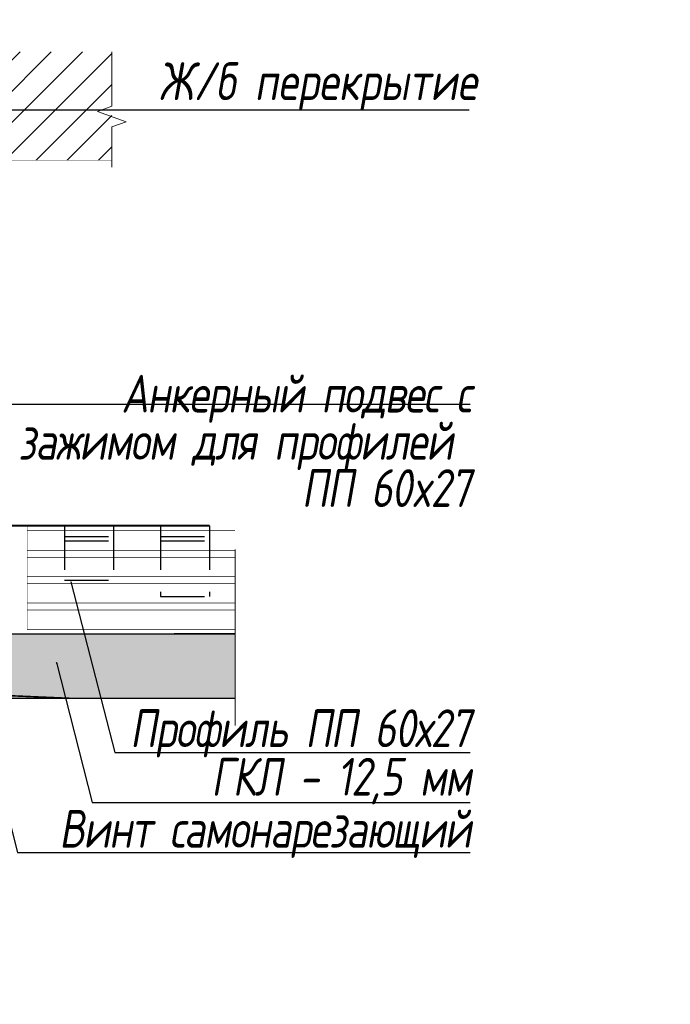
# Model space of a CAD drawing. Header units: millimetres. Extents: x -88210283 to 7466349, y -86687 to 22351.
# Tile 240 of 256: x 140121 to 140591, y -39904 to -39194. Entities that reach past the tile are written whole.
import ezdxf
from ezdxf import colors
from ezdxf.entities.mleader import LeaderData, LeaderLine
from ezdxf.math import Vec2, Vec3

# ---------------------------------------------------------------- set-up
doc = ezdxf.new("R2010")
doc.units = ezdxf.units.MM
doc.linetypes.add('DASHDOT', pattern=[25.4, 12.7, -6.35, 0, -6.35])
doc.linetypes.add('HIDDEN', pattern=[9.524999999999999, 6.35, -3.175])
doc.layers.add('dim_pot', color=183, linetype='Continuous', lineweight=9)
doc.layers.add('dim_razv', color=7, linetype='DASHDOT', lineweight=9, true_color=0x285228)
doc.layers.add('pol', color=7, linetype='Continuous', lineweight=15, true_color=0x55666d)
doc.styles.add('1', font='arial.ttf')
doc.styles.add('In tre', font='isocpeur.ttf', dxfattribs={"width": 0.8, "oblique": 10})
doc.styles.add('RomanS', font='isocpeur.ttf', dxfattribs={"width": 0.8, "oblique": 10})
doc.dimstyles.new('M1', dxfattribs={"dimscale": 0.2, "dimtxt": 10, "dimasz": 4, "dimexe": 10, "dimexo": 4, "dimgap": 0.09, "dimtad": 0, "dimdec": 3, "dimrnd": 0.1, "dimdsep": 46, "dimtxsty": '1', "dimsah": 1, "dimcen": 1.5, "dimdle": 1.5, "dimclrt": 256, "dimadec": 0, "dimazin": 0, "dimtfac": 1, "dimtdec": 3, "dimtix": 1, "dimtmove": 0, "dimatfit": 2, "dimfxl": 1, "dimtvp": 1, "dimtolj": 1, "dimarcsym": 0})

msp = doc.modelspace()

# ---------------------------------------------------------------- hatches: boundary and pattern name
at = {"lineweight": 5}
h = msp.add_hatch(dxfattribs=at)
h.set_pattern_fill('ANSI31', color=256, scale=5)
h.set_pattern_definition([(45, (105245.6046643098, -37296.20101711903), (-11.22532015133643, 11.22532015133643), [])])
h.paths.add_polyline_path([(140187.7037740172, -39216.87947861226), (139865.7234504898, -39216.87947861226), (139865.7234504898, -39295.13160243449), (140187.7037740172, -39295.13160243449)])
h = msp.add_hatch()
h.set_pattern_fill('SWAMP', color=256, scale=3.708286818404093, angle=-1.27e-14, style=0)
h.set_pattern_definition([(0, (145228.833128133, -49630.70590124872), (1.854143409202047, 3.211470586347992), [0.463535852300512, -3.244750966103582]), (90, (145229.0648960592, -49630.70590124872), (-1.854143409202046, 3.211470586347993), [0.231767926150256, -6.191173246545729]), (90, (145229.1228380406, -49630.70590124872), (-1.854143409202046, 3.211470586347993), [0.185414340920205, -6.237526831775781]), (90, (145229.0069540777, -49630.70590124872), (-1.854143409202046, 3.211470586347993), [0.185414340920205, -6.237526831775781]), (59.99999999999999, (145229.1807800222, -49630.70590124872), (-1.854143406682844, 3.211470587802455), [0.148331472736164, -3.55995534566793]), (119.9999999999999, (145228.9490120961, -49630.70590124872), (-3.708286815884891, 1.454463e-09), [0.1483314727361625, -3.559955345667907])])
h.paths.add_polyline_path([(140029.5557133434, -39636.96644451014), (140023.19948392, -39636.97590884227), (140023.19948392, -39677.98508552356), (139926.5860804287, -39683.47335001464), (140157.285592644, -39683.47335001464), (140029.5557133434, -39677.98508552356)])

# ---------------------------------------------------------------- linework, layer by layer
at = {"linetype": 'HIDDEN', "lineweight": 5, "ltscale": 20}
msp.add_line((140276.7673434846, -39703.12437099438), (140276.7673434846, -39546.91423279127), dxfattribs=at)
at = {"linetype": 'HIDDEN', "ltscale": 5}
for p, q in [((140153.534827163, -39558.91625177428), (140153.534827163, -39598.32623249)), ((140188.992783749, -39558.91625177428), (140188.992783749, -39598.32623249)), ((140222.8829780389, -39558.91625177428), (140222.8829780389, -39610.05752979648)), ((140258.3409346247, -39558.91625177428), (140258.3409346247, -39610.05752979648)), ((140153.534827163, -39566.69787930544), (140188.992783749, -39566.69787930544)), ((140153.534827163, -39569.83828305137), (140188.992783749, -39569.83828305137)), ((140222.8829780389, -39566.69787930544), (140258.3409346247, -39566.69787930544)), ((140222.8829780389, -39569.83828305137), (140258.3409346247, -39569.83828305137)), ((140153.534827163, -39598.32623249), (140188.992783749, -39598.32623249)), ((140222.8829780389, -39610.05752979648), (140258.3409346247, -39610.05752979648))]:
    msp.add_line(p, q, dxfattribs=at)
at = {"ltscale": 10}
msp.add_line((139776.3731720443, -39683.47335001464), (140157.285592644, -39683.47335001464), dxfattribs=at)
at = {"linetype": 'HIDDEN', "lineweight": 5, "ltscale": 20}
msp.add_lwpolyline([(140187.7037740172, -39216.87947861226), (140187.7037740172, -39256.15540979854), (140177.4007336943, -39259.90540979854), (140198.0068143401, -39267.40540979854), (140187.7037740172, -39271.15540979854), (140187.7037740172, -39300.15694546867)], dxfattribs=at)
at = {"lineweight": 40, "const_width": 0.237330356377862}
msp.add_lwpolyline([(140187.7037740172, -39295.13160243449), (139865.7234504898, -39295.13160243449)], dxfattribs=at)
at = {"ltscale": 10}
for points, const_width in [([(140095.6588945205, -39558.91625177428), (140258.3409346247, -39558.91625177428)], 1.483314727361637), ([(140126.5544351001, -39562.4442124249), (140276.7673434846, -39562.4442124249)], 0.4449944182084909), ([(140126.5544351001, -39558.91625177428), (140126.5544351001, -39634.16832803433)], 0.370828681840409), ([(140276.7673434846, -39576.70363630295), (140126.5544351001, -39576.70363630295)], 0.4449944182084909), ([(140276.7673434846, -39581.82488115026), (140126.5544351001, -39581.82488115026)], 0.4449944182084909), ([(140276.7673434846, -39595.65548472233), (140126.5544351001, -39595.65548472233)], 0.4449944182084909), ([(140276.7673434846, -39600.77672956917), (140126.5544351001, -39600.77672956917)], 0.4449944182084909), ([(140276.7673434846, -39614.60733314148), (140126.5544351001, -39614.60733314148)], 0.4449944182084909), ([(140276.7673434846, -39619.72857798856), (140126.5544351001, -39619.72857798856)], 0.4449944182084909), ([(140276.7673434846, -39633.98800186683), (140126.5544351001, -39633.98800186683)], 0.4449944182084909), ([(140029.5557133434, -39637.11976478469), (140276.7673434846, -39637.11976478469)], 1.112486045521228), ([(140157.285592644, -39683.47335001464), (140029.5557133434, -39677.98508552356)], 1.112486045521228)]:
    msp.add_lwpolyline(points, dxfattribs=dict(at, const_width=const_width))
at = {"ltscale": 20, "const_width": 0.370828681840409}
msp.add_lwpolyline([(140276.7673434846, -39636.59835001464), (139926.5860804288, -39637.11976478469)], dxfattribs=at)
at = {"const_width": 1.112486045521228}
msp.add_lwpolyline([(140276.7673434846, -39683.47335001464), (140157.285592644, -39683.47335001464)], dxfattribs=at)
at = {"color": 254, "ltscale": 10}
for points in [[(140029.5557133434, -39677.98508552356), (140029.5557133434, -39637.11976478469), (140157.285592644, -39683.47335001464), (140157.285592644, -39637.11976478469)], [(140157.285592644, -39637.11976478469), (140157.285592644, -39683.47335001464), (140276.7673434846, -39637.11976478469), (140276.7673434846, -39683.47335001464)]]:
    msp.add_solid(points, dxfattribs=at)

# ---------------------------------------------------------------- texts
at = {"lineweight": 5, "char_height": 27.26391240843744, "attachment_point": 6, "line_spacing_factor": 0.75, "style": 'RomanS'}
for s, insert, width in [('Ж/б перекрытие', (140451.5358547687, -39241.84075184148), 306.8363063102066), ('{\\T0.95;Анкерный подвес с зажимом для профилей \\H1.4167x; \\H0.70588x;ПП 60x27\\H1.4167x; }', (140446.585510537, -39497.69581276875), 356.5384472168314), ('{\\T0.95;Профиль ПП 60х27}', (140446.585510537, -39708.81138059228), 457.7016316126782), ('{\\T0.95;ГКЛ - 12,5 мм}', (140446.585510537, -39743.26498071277), 457.7016316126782), ('{\\T0.95;Винт самонарезающий}', (140446.585510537, -39781.33331979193), 372.7960964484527)]:
    msp.add_mtext(s, dxfattribs=dict(at, insert=insert, width=width))

# ---------------------------------------------------------------- leaders
at = {"lineweight": 5}
for points in [[(140110.4867372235, -39258.73393803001), (140206.4602629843, -39258.73393803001), (140445.8242843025, -39258.73393803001)], [(140069.3899042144, -39471.27906599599), (140119.5595684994, -39471.27906599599), (140446.585510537, -39471.27906599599)], [(140158.1566903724, -39599.49241460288), (140189.8428069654, -39722.7179675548), (140446.585510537, -39722.7179675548)], [(140147.649703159, -39657.64854985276), (140173.5255549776, -39758.71079127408), (140446.585510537, -39758.71079127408)], [(140091.5634344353, -39685.36027513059), (140119.5595684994, -39794.70361499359), (140446.585510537, -39794.70361499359)]]:
    msp.add_leader(points, dimstyle='M1', override={"dimldrblk": 'DOT', "dimtvp": 0}, dxfattribs=at)

# ---------------------------------------------------------------- next in the draw order: leaders
at = {"layer": 'pol', "color": 1, "linetype": 'ByBlock', "true_color": 0xff0000}
ml = msp.add_multileader_mtext('Standard', dxfattribs=at)
ml.set_content('Лоток щелевой\\Pводоотводный в полу, модульный. Лщ-2', color=(255, 0, 0), style='In tre')
ml.set_leader_properties()
ml.build(insert=Vec2(0, 0))
ml.multileader.update_dxf_attribs({"text_left_attachment_type": 6, "text_right_attachment_type": 6, "dogleg_length": 1, "arrow_head_size": 0, "scale": 49.99999999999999})
ctx = ml.context
ctx.base_point, ctx.scale, ctx.char_height, ctx.arrow_head_size, ctx.landing_gap_size, ctx.plane_origin = Vec3(56443.88885880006, -42121.15695120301), 49.99999999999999, 200, 0, 4.499999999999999, Vec3(64743.28106405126, -37281.22521340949)
ctx.left_attachment, ctx.right_attachment = 6, 6
notes = []
notes.append((ctx, [(1, (1, 1, 0), (56393.88885880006, -42121.15695120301), (1, 0), 49.99999999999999, [(1, [(55554.59426857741, -39329.43630306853)], 0, [])])]))
ctx.mtext.insert, ctx.mtext.width, ctx.mtext.defined_height, ctx.mtext.flow_direction = Vec3(56448.38885880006, -41861.15695120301), 2329.345139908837, 696.6098129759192, 5
ctx.mtext.has_bg_fill, ctx.mtext.bg_color, ctx.mtext.bg_scale_factor, ctx.mtext.bg_transparency, ctx.mtext.use_window_bg_color = 1, -1027028792, 1.5, 0, 1
for ctx, leaders in notes:
    for number, flags, end, landing, length, lines in leaders:
        leader = LeaderData()
        leader.index, (leader.has_last_leader_line, leader.has_dogleg_vector, leader.attachment_direction) = number, flags
        leader.last_leader_point, leader.dogleg_vector, leader.dogleg_length = Vec3(end), Vec3(landing), length
        for number, points, colour, breaks in lines:
            line = LeaderLine()
            line.index, line.vertices, line.color, line.breaks = number, Vec3.list(points), colors.encode_raw_color(colour), breaks
            leader.lines.append(line)
        ctx.leaders.append(leader)

# ---------------------------------------------------------------- next in the draw order: leaders
at = {"layer": 'dim_pot', "color": 0, "linetype": 'ByBlock'}
ml = msp.add_multileader_mtext('Standard', dxfattribs=at)
ml.set_content('Подвесной потолок ГКЛ', style='In tre')
ml.set_leader_properties()
ml.build(insert=Vec2(0, 0))
ml.multileader.update_dxf_attribs({"text_left_attachment_type": 6, "text_right_attachment_type": 6, "dogleg_length": 1, "arrow_head_size": 0, "scale": 49.99999999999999})
ctx = ml.context
ctx.base_point, ctx.scale, ctx.char_height, ctx.arrow_head_size, ctx.landing_gap_size, ctx.plane_origin = Vec3(55815.26653106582, -42128.2233826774), 49.99999999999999, 200, 0, 4.499999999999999, Vec3(62627.07337402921, -37288.29164488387)
ctx.left_attachment, ctx.right_attachment = 6, 6
notes = []
notes.append((ctx, [(1, (1, 1, 0), (55765.26653106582, -42128.2233826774), (1, 0), 49.99999999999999, [(1, [(55242.56580823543, -38490.63263010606)], 0, [])])]))
ctx.mtext.insert, ctx.mtext.width, ctx.mtext.defined_height, ctx.mtext.flow_direction = Vec3(55819.76653106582, -41888.2233826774), 3092.716304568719, 696.6098129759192, 5
ctx.mtext.has_bg_fill, ctx.mtext.bg_color, ctx.mtext.bg_scale_factor, ctx.mtext.bg_transparency, ctx.mtext.use_window_bg_color = 1, -1027028792, 1.5, 0, 1
for ctx, leaders in notes:
    for number, flags, end, landing, length, lines in leaders:
        leader = LeaderData()
        leader.index, (leader.has_last_leader_line, leader.has_dogleg_vector, leader.attachment_direction) = number, flags
        leader.last_leader_point, leader.dogleg_vector, leader.dogleg_length = Vec3(end), Vec3(landing), length
        for number, points, colour, breaks in lines:
            line = LeaderLine()
            line.index, line.vertices, line.color, line.breaks = number, Vec3.list(points), colors.encode_raw_color(colour), breaks
            leader.lines.append(line)
        ctx.leaders.append(leader)

# ---------------------------------------------------------------- next in the draw order: leaders
ml = msp.add_multileader_mtext('Standard', dxfattribs=at)
ml.set_content('Лючок 500х500 для обслуживания модулей управления клапанами, расположение уточнить по месту', style='In tre')
ml.set_leader_properties()
ml.build(insert=Vec2(0, 0))
ml.multileader.update_dxf_attribs({"text_left_attachment_type": 6, "text_right_attachment_type": 6, "dogleg_length": 1, "arrow_head_size": 0, "scale": 49.99999999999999})
ctx = ml.context
ctx.base_point, ctx.scale, ctx.char_height, ctx.arrow_head_size, ctx.landing_gap_size, ctx.plane_origin = Vec3(49911.41502536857, -42131.95212014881), 49.99999999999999, 200, 0, 4.499999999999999, Vec3(56771.22186833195, -37292.02038235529)
ctx.left_attachment, ctx.right_attachment = 6, 6
notes = []
notes.append((ctx, [(0, (1, 1, 0), (52405.68042151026, -42131.95212014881), (-1, 0), 49.99999999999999, [(1, [(54177.97506749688, -38729.43630306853)], 0, [])])]))
ctx.mtext.insert, ctx.mtext.width, ctx.mtext.defined_height, ctx.mtext.flow_direction = Vec3(49915.91502536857, -41871.95212014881), 2494.152740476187, 696.6098129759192, 5
ctx.mtext.has_bg_fill, ctx.mtext.bg_color, ctx.mtext.bg_scale_factor, ctx.mtext.bg_transparency, ctx.mtext.use_window_bg_color = 1, -1027028792, 1.5, 0, 1
for ctx, leaders in notes:
    for number, flags, end, landing, length, lines in leaders:
        leader = LeaderData()
        leader.index, (leader.has_last_leader_line, leader.has_dogleg_vector, leader.attachment_direction) = number, flags
        leader.last_leader_point, leader.dogleg_vector, leader.dogleg_length = Vec3(end), Vec3(landing), length
        for number, points, colour, breaks in lines:
            line = LeaderLine()
            line.index, line.vertices, line.color, line.breaks = number, Vec3.list(points), colors.encode_raw_color(colour), breaks
            leader.lines.append(line)
        ctx.leaders.append(leader)

# ---------------------------------------------------------------- next in the draw order: leaders
ml = msp.add_multileader_mtext('Standard', dxfattribs=at)
ml.set_content('Подвесной реечный потолок', style='In tre')
ml.set_leader_properties()
ml.build(insert=Vec2(0, 0))
ml.multileader.update_dxf_attribs({"text_left_attachment_type": 6, "text_right_attachment_type": 6, "dogleg_length": 1, "arrow_head_size": 0, "scale": 49.99999999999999})
ctx = ml.context
ctx.base_point, ctx.scale, ctx.char_height, ctx.arrow_head_size, ctx.landing_gap_size, ctx.plane_origin = Vec3(62512.69699388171, -41949.30427256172), 49.99999999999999, 200, 0, 4.499999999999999, Vec3(69324.50383684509, -37109.37253476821)
ctx.left_attachment, ctx.right_attachment = 6, 6
notes = []
notes.append((ctx, [(1, (1, 1, 0), (62462.69699388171, -41949.30427256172), (1, 0), 49.99999999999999, [(1, [(62166.39983747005, -39759.43630306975)], 0, [])])]))
ctx.mtext.insert, ctx.mtext.width, ctx.mtext.defined_height, ctx.mtext.flow_direction = Vec3(62517.19699388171, -41689.30427256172), 3092.716304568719, 696.6098129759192, 5
ctx.mtext.has_bg_fill, ctx.mtext.bg_color, ctx.mtext.bg_scale_factor, ctx.mtext.bg_transparency, ctx.mtext.use_window_bg_color = 1, -1027028792, 1.5, 0, 1
at = {"layer": 'dim_razv', "color": 0, "linetype": 'ByBlock'}
ml = msp.add_multileader_mtext('Standard', dxfattribs=at)
ml.set_content('Плитка керамогранитная, настенная', style='In tre')
ml.set_leader_properties()
ml.build(insert=Vec2(0, 0))
ml.multileader.update_dxf_attribs({"text_left_attachment_type": 6, "text_right_attachment_type": 6, "dogleg_length": 1, "arrow_head_size": 0, "scale": 49.99999999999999})
ctx = ml.context
ctx.base_point, ctx.scale, ctx.char_height, ctx.arrow_head_size, ctx.landing_gap_size, ctx.plane_origin = Vec3(63233.0430083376, -37535.33940072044), 49.99999999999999, 200, 0, 4.499999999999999, Vec3(64941.67265438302, -37706.06168744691)
ctx.left_attachment, ctx.right_attachment = 6, 6
notes.append((ctx, [(1, (1, 1, 0), (63183.0430083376, -37535.33940072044), (1, 0), 49.99999999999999, [(1, [(62410.36304531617, -39279.43630306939)], 0, [])])]))
ctx.mtext.insert, ctx.mtext.width, ctx.mtext.defined_height, ctx.mtext.flow_direction = Vec3(63237.5430083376, -37295.33940072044), 3092.716304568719, 696.6098129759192, 5
ctx.mtext.has_bg_fill, ctx.mtext.bg_color, ctx.mtext.bg_scale_factor, ctx.mtext.bg_transparency, ctx.mtext.use_window_bg_color = 1, -1027028792, 1.5, 0, 1
for ctx, leaders in notes:
    for number, flags, end, landing, length, lines in leaders:
        leader = LeaderData()
        leader.index, (leader.has_last_leader_line, leader.has_dogleg_vector, leader.attachment_direction) = number, flags
        leader.last_leader_point, leader.dogleg_vector, leader.dogleg_length = Vec3(end), Vec3(landing), length
        for number, points, colour, breaks in lines:
            line = LeaderLine()
            line.index, line.vertices, line.color, line.breaks = number, Vec3.list(points), colors.encode_raw_color(colour), breaks
            leader.lines.append(line)
        ctx.leaders.append(leader)

# ---------------------------------------------------------------- next in the draw order: leaders
ml = msp.add_multileader_mtext('Standard', dxfattribs=at)
ml.set_content('Зеркало на стене, выполнить в один уровень с отделкой стен', style='In tre')
ml.set_leader_properties()
ml.build(insert=Vec2(0, 0))
ml.multileader.update_dxf_attribs({"text_left_attachment_type": 6, "text_right_attachment_type": 6, "dogleg_length": 1, "arrow_head_size": 0, "scale": 49.99999999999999})
ctx = ml.context
ctx.base_point, ctx.scale, ctx.char_height, ctx.arrow_head_size, ctx.landing_gap_size, ctx.plane_origin = Vec3(53235.5994911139, -42645.41425119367), 49.99999999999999, 200, 0, 4.499999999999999, Vec3(60047.40633407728, -37805.48251340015)
ctx.left_attachment, ctx.right_attachment = 6, 6
notes = []
notes.append((ctx, [(1, (1, 1, 0), (53185.5994911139, -42645.41425119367), (1, 0), 49.99999999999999, [(1, [(52780.1703472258, -39279.43630306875)], 0, [])])]))
ctx.mtext.insert, ctx.mtext.width, ctx.mtext.defined_height, ctx.mtext.flow_direction = Vec3(53240.0994911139, -42405.41425119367), 3092.716304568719, 696.6098129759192, 5
ctx.mtext.has_bg_fill, ctx.mtext.bg_color, ctx.mtext.bg_scale_factor, ctx.mtext.bg_transparency, ctx.mtext.use_window_bg_color = 1, -1027028792, 1.5, 0, 1
for ctx, leaders in notes:
    for number, flags, end, landing, length, lines in leaders:
        leader = LeaderData()
        leader.index, (leader.has_last_leader_line, leader.has_dogleg_vector, leader.attachment_direction) = number, flags
        leader.last_leader_point, leader.dogleg_vector, leader.dogleg_length = Vec3(end), Vec3(landing), length
        for number, points, colour, breaks in lines:
            line = LeaderLine()
            line.index, line.vertices, line.color, line.breaks = number, Vec3.list(points), colors.encode_raw_color(colour), breaks
            leader.lines.append(line)
        ctx.leaders.append(leader)

doc.saveas('drawing.dxf')
